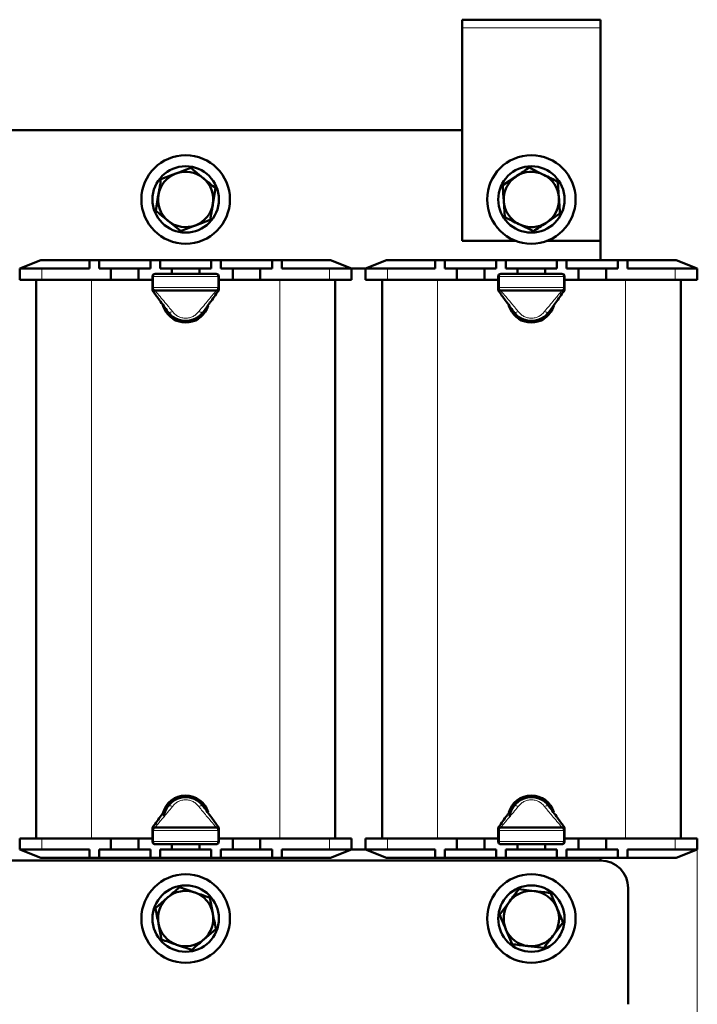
# Model space of a CAD drawing. Header units: millimetres. Extents: x 0 to 420, y 0 to 594.
# Tile 3 of 5: x 94 to 217, y 154 to 332. Entities that reach past the tile are written whole.
import ezdxf

# ---------------------------------------------------------------- set-up
doc = ezdxf.new("R2010")
doc.units = ezdxf.units.MM
doc.styles.add('SLDTEXTSTYLE0', font='TXT', dxfattribs={"width": 0.7, "bigfont": 'bigfont'})
doc.styles.add('SLDTEXTSTYLE1', font='TXT', dxfattribs={"width": 0.7})
doc.dimstyles.new('SLDDIMSTYLE0', dxfattribs={"dimtxt": 5, "dimasz": 5, "dimexe": 0, "dimexo": 0.0625, "dimgap": 1.25, "dimtad": 2, "dimdec": 1, "dimrnd": 1e-09, "dimzin": 12, "dimdsep": 46, "dimtxsty": 'SLDTEXTSTYLE1', "dimsah": 1, "dimcen": 0.09, "dimadec": 0, "dimazin": 3, "dimtfac": 1, "dimtdec": 3, "dimtofl": 0, "dimtmove": 0, "dimatfit": 3, "dimfxl": 0, "dimfrac": 2, "dimtolj": 1, "dimtzin": 12, "dimarcsym": 0})

# ---------------------------------------------------------------- blocks, each defined once
blk = doc.blocks.new('_D')
at = {"color": 7, "linetype": 'Continuous', "lineweight": 0}
for p, q in [((31.93, 181.78), (31.93, 116.79)), ((216.93, 181.78), (216.93, 116.79)), ((31.93, 117.79), (216.93, 117.79))]:
    blk.add_line(p, q, dxfattribs=at)
at = {"color": 7, "linetype": 'Continuous', "lineweight": 18}
for points in [[(31.93, 117.79), (36.93, 117.02), (36.93, 118.56)], [(216.93, 117.79), (211.93, 118.56), (211.93, 117.02)]]:
    blk.add_solid(points, dxfattribs=at)
at = {"color": 7, "linetype": 'Continuous', "lineweight": 18, "insert": (122.47, 124.24), "char_height": 5, "attachment_point": 1, "style": 'SLDTEXTSTYLE0'}
blk.add_mtext('Ш', dxfattribs=at)

msp = doc.modelspace()

# ---------------------------------------------------------------- linework, layer by layer
at = {"color": 7, "linetype": 'Continuous', "lineweight": 50}
for p, q in [((199.43, 331.79), (174.43, 331.79)), ((174.43, 331.79), (174.43, 330.29)), ((199.43, 331.79), (199.43, 330.29)), ((174.43, 330.29), (174.43, 291.79)), ((199.43, 291.79), (199.43, 330.29)), ((174.43, 311.79), (74.43, 311.79)), ((125.36, 304.99), (127.6, 303.16)), ((186.56, 305.05), (189.15, 303.77)), ((119.96, 302.95), (122.66, 303.97)), ((181.75, 301.85), (184.16, 303.45)), ((129.83, 301.33), (129.36, 298.48)), ((191.73, 302.49), (191.92, 299.61)), ((119.03, 297.25), (119.49, 300.1)), ((182.12, 296.09), (181.94, 298.97)), ((128.89, 295.63), (126.19, 294.61)), ((192.1, 296.73), (189.7, 295.13)), ((123.49, 293.59), (121.26, 295.42)), ((187.3, 293.53), (184.71, 294.81)), ((174.43, 291.79), (184.14, 291.79)), ((189.71, 291.79), (199.43, 291.79)), ((199.43, 288.29), (199.43, 291.79)), ((98.23, 288.29), (94.43, 286.79)), ((94.43, 284.79), (94.43, 286.79)), ((94.43, 286.79), (98.43, 286.79)), ((98.23, 288.29), (107.05, 288.29)), ((98.43, 286.79), (107.05, 286.79)), ((107.05, 288.29), (107.05, 286.79)), ((107.05, 288.29), (108.8, 288.29)), ((108.8, 288.29), (108.8, 286.79)), ((108.8, 288.29), (118.05, 288.29)), ((108.8, 286.79), (110.93, 286.79)), ((110.93, 286.79), (110.93, 284.79)), ((110.93, 286.79), (113.43, 286.79)), ((113.43, 286.79), (115.93, 286.79)), ((115.93, 286.79), (115.93, 284.79)), ((115.93, 286.79), (118.05, 286.79)), ((118.05, 288.29), (118.05, 286.79)), ((118.05, 288.29), (119.8, 288.29)), ((119.8, 288.29), (119.8, 286.79)), ((119.8, 288.29), (129.05, 288.29)), ((119.8, 286.79), (121.93, 286.79)), ((121.93, 286.79), (121.93, 285.85)), ((121.93, 286.79), (124.43, 286.79)), ((124.43, 286.79), (126.93, 286.79)), ((126.93, 286.79), (126.93, 285.85)), ((126.93, 286.79), (129.05, 286.79)), ((129.05, 288.29), (129.05, 286.79)), ((129.05, 288.29), (130.8, 288.29)), ((130.8, 288.29), (130.8, 286.79)), ((130.8, 288.29), (140.05, 288.29)), ((130.8, 286.79), (132.93, 286.79)), ((132.93, 286.79), (132.93, 284.79)), ((132.93, 286.79), (135.43, 286.79)), ((135.43, 286.79), (137.93, 286.79)), ((137.93, 286.79), (137.93, 284.79)), ((137.93, 286.79), (140.05, 286.79)), ((140.05, 288.29), (140.05, 286.79)), ((140.05, 288.29), (141.8, 288.29)), ((141.8, 288.29), (141.8, 286.79)), ((141.8, 288.29), (150.63, 288.29)), ((141.8, 286.79), (150.43, 286.79)), ((150.43, 286.79), (154.43, 286.79)), ((154.43, 286.79), (150.63, 288.29)), ((154.43, 286.79), (156.93, 286.79)), ((154.43, 286.79), (154.43, 284.79)), ((160.73, 288.29), (156.93, 286.79)), ((156.93, 284.79), (156.93, 286.79)), ((156.93, 286.79), (160.93, 286.79)), ((160.73, 288.29), (169.55, 288.29)), ((160.93, 286.79), (169.55, 286.79)), ((169.55, 288.29), (169.55, 286.79)), ((169.55, 288.29), (171.3, 288.29)), ((171.3, 288.29), (171.3, 286.79)), ((171.3, 288.29), (180.55, 288.29)), ((171.3, 286.79), (173.43, 286.79)), ((173.43, 286.79), (173.43, 284.79)), ((173.43, 286.79), (175.93, 286.79)), ((175.93, 286.79), (178.43, 286.79)), ((178.43, 286.79), (178.43, 284.79)), ((178.43, 286.79), (180.55, 286.79)), ((180.55, 288.29), (180.55, 286.79)), ((180.55, 288.29), (182.3, 288.29)), ((182.3, 288.29), (182.3, 286.79)), ((182.3, 288.29), (191.55, 288.29)), ((182.3, 286.79), (184.43, 286.79)), ((184.43, 286.79), (184.43, 285.85)), ((184.43, 286.79), (186.93, 286.79)), ((186.93, 286.79), (189.43, 286.79)), ((189.43, 286.79), (189.43, 285.85)), ((189.43, 286.79), (191.55, 286.79)), ((191.55, 288.29), (191.55, 286.79)), ((191.55, 288.29), (193.3, 288.29)), ((193.3, 288.29), (193.3, 286.79)), ((193.3, 288.29), (202.55, 288.29)), ((193.3, 286.79), (195.43, 286.79)), ((195.43, 286.79), (195.43, 284.79)), ((195.43, 286.79), (197.93, 286.79)), ((197.93, 286.79), (200.43, 286.79)), ((200.43, 286.79), (200.43, 284.79)), ((200.43, 286.79), (202.55, 286.79)), ((202.55, 288.29), (202.55, 286.79)), ((202.55, 288.29), (204.3, 288.29)), ((204.3, 288.29), (204.3, 286.79)), ((204.3, 288.29), (213.13, 288.29)), ((204.3, 286.79), (212.93, 286.79)), ((212.93, 286.79), (216.93, 286.79)), ((216.93, 286.79), (213.13, 288.29)), ((216.93, 286.79), (216.93, 284.79)), ((118.43, 283.35), (118.43, 285.35)), ((118.93, 285.85), (129.93, 285.85)), ((130.43, 285.35), (130.43, 283.35)), ((180.93, 283.35), (180.93, 285.35)), ((181.43, 285.85), (192.43, 285.85)), ((192.93, 285.35), (192.93, 283.35)), ((98.43, 284.79), (94.43, 284.79)), ((97.43, 183.79), (97.43, 284.79)), ((98.43, 284.79), (110.93, 284.79)), ((110.93, 284.79), (115.93, 284.79)), ((115.93, 284.79), (118.43, 284.79)), ((118.43, 283.01), (118.43, 283.35)), ((130.43, 284.79), (132.93, 284.79)), ((130.43, 283.35), (130.43, 283.01)), ((132.93, 284.79), (137.93, 284.79)), ((137.93, 284.79), (150.43, 284.79)), ((154.43, 284.79), (150.43, 284.79)), ((151.43, 284.79), (151.43, 183.79)), ((160.93, 284.79), (156.93, 284.79)), ((159.93, 183.79), (159.93, 284.79)), ((160.93, 284.79), (173.43, 284.79)), ((173.43, 284.79), (178.43, 284.79)), ((178.43, 284.79), (180.93, 284.79)), ((180.93, 283.01), (180.93, 283.35)), ((192.93, 284.79), (195.43, 284.79)), ((192.93, 283.35), (192.93, 283.01)), ((195.43, 284.79), (200.43, 284.79)), ((200.43, 284.79), (212.93, 284.79)), ((216.93, 284.79), (212.93, 284.79)), ((213.93, 284.79), (213.93, 183.79)), ((129.93, 282.85), (118.93, 282.85)), ((192.43, 282.85), (181.43, 282.85)), ((118.43, 185.23), (118.43, 185.57)), ((118.43, 183.23), (118.43, 185.23)), ((118.93, 185.73), (129.93, 185.73)), ((130.43, 185.57), (130.43, 185.23)), ((130.43, 185.23), (130.43, 183.23)), ((180.93, 185.23), (180.93, 185.57)), ((180.93, 183.23), (180.93, 185.23)), ((181.43, 185.73), (192.43, 185.73)), ((192.93, 185.57), (192.93, 185.23)), ((192.93, 185.23), (192.93, 183.23)), ((94.43, 181.79), (94.43, 183.79)), ((94.43, 183.79), (98.43, 183.79)), ((110.93, 183.79), (98.43, 183.79)), ((110.93, 183.79), (115.93, 183.79)), ((110.93, 181.79), (110.93, 183.79)), ((115.93, 181.79), (115.93, 183.79)), ((118.43, 183.79), (115.93, 183.79)), ((132.93, 183.79), (130.43, 183.79)), ((132.93, 183.79), (137.93, 183.79)), ((132.93, 181.79), (132.93, 183.79)), ((137.93, 181.79), (137.93, 183.79)), ((150.43, 183.79), (137.93, 183.79)), ((150.43, 183.79), (154.43, 183.79)), ((154.43, 183.79), (154.43, 181.79)), ((156.93, 181.79), (156.93, 183.79)), ((156.93, 183.79), (160.93, 183.79)), ((173.43, 183.79), (160.93, 183.79)), ((173.43, 183.79), (178.43, 183.79)), ((173.43, 181.79), (173.43, 183.79)), ((178.43, 181.79), (178.43, 183.79)), ((180.93, 183.79), (178.43, 183.79)), ((195.43, 183.79), (192.93, 183.79)), ((195.43, 183.79), (200.43, 183.79)), ((195.43, 181.79), (195.43, 183.79)), ((200.43, 181.79), (200.43, 183.79)), ((212.93, 183.79), (200.43, 183.79)), ((212.93, 183.79), (216.93, 183.79)), ((216.93, 183.79), (216.93, 181.79)), ((98.43, 181.79), (94.43, 181.79)), ((94.43, 181.79), (98.23, 180.29)), ((107.05, 181.79), (98.43, 181.79)), ((107.05, 180.29), (107.05, 181.79)), ((110.93, 181.79), (108.8, 181.79)), ((108.8, 180.29), (108.8, 181.79)), ((113.43, 181.79), (110.93, 181.79)), ((115.93, 181.79), (113.43, 181.79)), ((118.05, 181.79), (115.93, 181.79)), ((118.05, 180.29), (118.05, 181.79)), ((129.93, 182.73), (118.93, 182.73)), ((119.8, 180.29), (119.8, 181.79)), ((121.93, 181.79), (119.8, 181.79)), ((121.93, 181.79), (121.93, 182.73)), ((124.43, 181.79), (121.93, 181.79)), ((126.93, 181.79), (124.43, 181.79)), ((126.93, 181.79), (126.93, 182.73)), ((129.05, 181.79), (126.93, 181.79)), ((129.05, 180.29), (129.05, 181.79)), ((130.8, 180.29), (130.8, 181.79)), ((132.93, 181.79), (130.8, 181.79)), ((135.43, 181.79), (132.93, 181.79)), ((137.93, 181.79), (135.43, 181.79)), ((140.05, 181.79), (137.93, 181.79)), ((140.05, 180.29), (140.05, 181.79)), ((141.8, 180.29), (141.8, 181.79)), ((150.43, 181.79), (141.8, 181.79)), ((154.43, 181.79), (150.43, 181.79)), ((150.63, 180.29), (154.43, 181.79)), ((154.43, 181.79), (156.93, 181.79)), ((160.93, 181.79), (156.93, 181.79)), ((156.93, 181.79), (160.73, 180.29)), ((169.55, 181.79), (160.93, 181.79)), ((169.55, 180.29), (169.55, 181.79)), ((173.43, 181.79), (171.3, 181.79)), ((171.3, 180.29), (171.3, 181.79)), ((175.93, 181.79), (173.43, 181.79)), ((178.43, 181.79), (175.93, 181.79)), ((180.55, 181.79), (178.43, 181.79)), ((180.55, 180.29), (180.55, 181.79)), ((192.43, 182.73), (181.43, 182.73)), ((182.3, 180.29), (182.3, 181.79)), ((184.43, 181.79), (182.3, 181.79)), ((184.43, 181.79), (184.43, 182.73)), ((186.93, 181.79), (184.43, 181.79)), ((189.43, 181.79), (186.93, 181.79)), ((189.43, 181.79), (189.43, 182.73)), ((191.55, 181.79), (189.43, 181.79)), ((191.55, 180.29), (191.55, 181.79)), ((193.3, 180.29), (193.3, 181.79)), ((195.43, 181.79), (193.3, 181.79)), ((197.93, 181.79), (195.43, 181.79)), ((200.43, 181.79), (197.93, 181.79)), ((202.55, 181.79), (200.43, 181.79)), ((202.55, 180.29), (202.55, 181.79)), ((204.3, 180.29), (204.3, 181.79)), ((212.93, 181.79), (204.3, 181.79)), ((216.93, 181.79), (212.93, 181.79)), ((213.13, 180.29), (216.93, 181.79)), ((49.43, 179.79), (199.43, 179.79)), ((107.05, 180.29), (98.23, 180.29)), ((108.8, 180.29), (107.05, 180.29)), ((118.05, 180.29), (108.8, 180.29)), ((119.8, 180.29), (118.05, 180.29)), ((129.05, 180.29), (119.8, 180.29)), ((130.8, 180.29), (129.05, 180.29)), ((140.05, 180.29), (130.8, 180.29)), ((141.8, 180.29), (140.05, 180.29)), ((150.63, 180.29), (141.8, 180.29)), ((169.55, 180.29), (160.73, 180.29)), ((171.3, 180.29), (169.55, 180.29)), ((180.55, 180.29), (171.3, 180.29)), ((182.3, 180.29), (180.55, 180.29)), ((191.55, 180.29), (182.3, 180.29)), ((193.3, 180.29), (191.55, 180.29)), ((202.55, 180.29), (193.3, 180.29)), ((199.43, 179.79), (199.43, 180.29)), ((204.3, 180.29), (202.55, 180.29)), ((213.13, 180.29), (204.3, 180.29)), ((123.34, 174.96), (126.07, 174.01)), ((184.64, 174.59), (187.51, 174.26)), ((204.43, 174.79), (204.43, 153.79)), ((118.97, 171.18), (121.16, 173.07)), ((128.79, 173.07), (129.34, 170.23)), ((190.38, 173.92), (191.52, 171.27)), ((181.19, 169.96), (182.92, 172.28)), ((120.06, 165.51), (119.52, 168.35)), ((129.88, 167.4), (127.7, 165.51)), ((192.66, 168.62), (190.94, 166.3)), ((183.48, 164.66), (182.34, 167.31)), ((125.52, 163.62), (122.79, 164.57)), ((189.21, 163.99), (186.35, 164.32))]:
    msp.add_line(p, q, dxfattribs=at)
at = {"color": 8, "linetype": 'Continuous', "lineweight": 18}
for p, q in [((199.43, 330.29), (174.43, 330.29)), ((98.43, 286.79), (98.43, 284.79)), ((150.43, 284.79), (150.43, 286.79)), ((160.93, 286.79), (160.93, 284.79)), ((212.93, 284.79), (212.93, 286.79)), ((118.43, 285.35), (118.64, 285.35)), ((118.64, 285.35), (118.64, 283.35)), ((130.22, 285.35), (118.64, 285.35)), ((130.22, 283.35), (130.22, 285.35)), ((130.22, 285.35), (130.43, 285.35)), ((180.93, 285.35), (181.14, 285.35)), ((181.14, 285.35), (181.14, 283.35)), ((192.72, 285.35), (181.14, 285.35)), ((192.72, 283.35), (192.72, 285.35)), ((192.72, 285.35), (192.93, 285.35)), ((107.43, 284.79), (107.43, 183.79)), ((118.43, 283.35), (118.64, 283.35)), ((118.64, 283.35), (130.22, 283.35)), ((130.22, 283.35), (130.43, 283.35)), ((141.43, 183.79), (141.43, 284.79)), ((169.93, 284.79), (169.93, 183.79)), ((180.93, 283.35), (181.14, 283.35)), ((181.14, 283.35), (192.72, 283.35)), ((192.72, 283.35), (192.93, 283.35)), ((203.93, 183.79), (203.93, 284.79)), ((118.93, 282.85), (118.93, 282.76)), ((129.93, 282.76), (129.93, 282.85)), ((181.43, 282.85), (181.43, 282.76)), ((192.43, 282.76), (192.43, 282.85)), ((118.64, 185.23), (118.43, 185.23)), ((130.22, 185.23), (118.64, 185.23)), ((118.64, 185.23), (118.64, 183.23)), ((118.93, 185.82), (118.93, 185.73)), ((129.93, 185.73), (129.93, 185.82)), ((130.22, 183.23), (130.22, 185.23)), ((130.43, 185.23), (130.22, 185.23)), ((181.14, 185.23), (180.93, 185.23)), ((192.72, 185.23), (181.14, 185.23)), ((181.14, 185.23), (181.14, 183.23)), ((181.43, 185.82), (181.43, 185.73)), ((192.43, 185.73), (192.43, 185.82)), ((192.72, 183.23), (192.72, 185.23)), ((192.93, 185.23), (192.72, 185.23)), ((98.43, 183.79), (98.43, 181.79)), ((150.43, 181.79), (150.43, 183.79)), ((160.93, 183.79), (160.93, 181.79)), ((212.93, 181.79), (212.93, 183.79)), ((118.64, 183.23), (118.43, 183.23)), ((118.64, 183.23), (130.22, 183.23)), ((130.43, 183.23), (130.22, 183.23)), ((181.14, 183.23), (180.93, 183.23)), ((181.14, 183.23), (192.72, 183.23)), ((192.93, 183.23), (192.72, 183.23))]:
    msp.add_line(p, q, dxfattribs=at)
at = {"color": 8, "linetype": 'Continuous', "lineweight": 18, "flags": 128}
for points in [[(118.93, 285.85), (118.87, 285.84), (118.82, 285.81), (118.77, 285.77), (118.72, 285.7), (118.69, 285.63), (118.66, 285.54), (118.64, 285.45), (118.64, 285.35)], [(130.22, 285.35), (130.21, 285.45), (130.2, 285.54), (130.17, 285.63), (130.13, 285.7), (130.09, 285.77), (130.04, 285.81), (129.98, 285.84), (129.93, 285.85)], [(181.43, 285.85), (181.37, 285.84), (181.32, 285.81), (181.27, 285.77), (181.22, 285.7), (181.19, 285.63), (181.16, 285.54), (181.14, 285.45), (181.14, 285.35)], [(192.72, 285.35), (192.71, 285.45), (192.7, 285.54), (192.67, 285.63), (192.63, 285.7), (192.59, 285.77), (192.54, 285.81), (192.48, 285.84), (192.43, 285.85)], [(118.64, 283.35), (118.64, 283.25), (118.66, 283.16), (118.69, 283.07), (118.72, 283), (118.77, 282.93), (118.82, 282.89), (118.87, 282.86), (118.93, 282.85)], [(129.93, 282.85), (129.98, 282.86), (130.04, 282.89), (130.09, 282.93), (130.13, 283), (130.17, 283.07), (130.2, 283.16), (130.21, 283.25), (130.22, 283.35)], [(181.14, 283.35), (181.14, 283.25), (181.16, 283.16), (181.19, 283.07), (181.22, 283), (181.27, 282.93), (181.32, 282.89), (181.37, 282.86), (181.43, 282.85)], [(192.43, 282.85), (192.48, 282.86), (192.54, 282.89), (192.59, 282.93), (192.63, 283), (192.67, 283.07), (192.7, 283.16), (192.71, 283.25), (192.72, 283.35)], [(118.93, 185.73), (118.87, 185.72), (118.82, 185.69), (118.77, 185.65), (118.72, 185.58), (118.69, 185.51), (118.66, 185.42), (118.64, 185.33), (118.64, 185.23)], [(130.22, 185.23), (130.21, 185.33), (130.2, 185.42), (130.17, 185.51), (130.13, 185.58), (130.09, 185.65), (130.04, 185.69), (129.98, 185.72), (129.93, 185.73)], [(181.43, 185.73), (181.37, 185.72), (181.32, 185.69), (181.27, 185.65), (181.22, 185.58), (181.19, 185.51), (181.16, 185.42), (181.14, 185.33), (181.14, 185.23)], [(192.72, 185.23), (192.71, 185.33), (192.7, 185.42), (192.67, 185.51), (192.63, 185.58), (192.59, 185.65), (192.54, 185.69), (192.48, 185.72), (192.43, 185.73)], [(118.64, 183.23), (118.64, 183.13), (118.66, 183.04), (118.69, 182.95), (118.72, 182.88), (118.77, 182.81), (118.82, 182.77), (118.87, 182.74), (118.93, 182.73)], [(129.93, 182.73), (129.98, 182.74), (130.04, 182.77), (130.09, 182.81), (130.13, 182.88), (130.17, 182.95), (130.2, 183.04), (130.21, 183.13), (130.22, 183.23)], [(181.14, 183.23), (181.14, 183.13), (181.16, 183.04), (181.19, 182.95), (181.22, 182.88), (181.27, 182.81), (181.32, 182.77), (181.37, 182.74), (181.43, 182.73)], [(192.43, 182.73), (192.48, 182.74), (192.54, 182.77), (192.59, 182.81), (192.63, 182.88), (192.67, 182.95), (192.7, 183.04), (192.71, 183.13), (192.72, 183.23)]]:
    msp.add_lwpolyline(points, dxfattribs=at)
at = {"color": 7, "linetype": 'Continuous', "lineweight": 50, "flags": 128}
for points in [[(120.33, 280.18), (120.37, 280.01), (120.87, 278.97)], [(182.83, 280.18), (182.87, 280.01), (183.37, 278.97)]]:
    msp.add_lwpolyline(points, dxfattribs=at)
at = {"color": 7, "linetype": 'Continuous', "lineweight": 50}
for centre, radius in [((124.43, 299.29), 8), ((186.93, 299.29), 8), ((124.43, 299.29), 6), ((186.93, 299.29), 6), ((124.43, 169.29), 8), ((186.93, 169.29), 8), ((124.43, 169.29), 6), ((186.93, 169.29), 6)]:
    msp.add_circle(centre, radius, dxfattribs=at)
for centre, radius, start, end in [((124.43, 299.29), 5, 110.6853, 170.6853), ((124.43, 299.29), 5, 50.6853, 110.6853), ((124.43, 299.29), 5, 350.6853, 50.6853), ((186.93, 299.29), 5, 123.6643, 183.6643), ((186.93, 299.29), 5, 63.6643, 123.6643), ((186.93, 299.29), 5, 3.6643, 63.6643), ((124.43, 299.29), 5, 170.6853, 230.6853), ((186.93, 299.29), 5, 303.6643, 3.6643), ((124.43, 299.29), 5, 290.6853, 350.6853), ((186.93, 299.29), 5, 183.6643, 243.6643), ((124.43, 299.29), 5, 230.6853, 290.6853), ((186.93, 299.29), 5, 243.6643, 303.6643), ((118.93, 285.35), 0.5, 90, 180), ((129.93, 285.35), 0.5, 0, 90), ((181.43, 285.35), 0.5, 90, 180), ((192.43, 285.35), 0.5, 0, 90), ((118.93, 283.35), 0.5, 180, 270), ((129.93, 283.35), 0.5, 270, 0), ((181.43, 283.35), 0.5, 180, 270), ((192.43, 283.35), 0.5, 270, 0), ((124.43, 281.29), 4.25, 213.1576, 342.9267), ((186.93, 281.29), 4.25, 213.1576, 342.9267), ((124.43, 281.29), 3.95, 216.4448, 323.2838), ((186.93, 281.29), 3.95, 216.4448, 323.2838), ((124.43, 187.29), 4.25, 16.6111, 164.2812), ((124.43, 187.29), 3.95, 31.2318, 173.4209), ((186.93, 187.29), 4.25, 16.6111, 164.2812), ((186.93, 187.29), 3.95, 31.2318, 141.3935), ((186.93, 187.29), 3.95, 143.2193, 173.4209), ((118.93, 185.23), 0.5, 90, 180), ((129.93, 185.23), 0.5, 0, 90), ((181.43, 185.23), 0.5, 90, 180), ((192.43, 185.23), 0.5, 0, 90), ((118.93, 183.23), 0.5, 180, 270), ((129.93, 183.23), 0.5, 270, 0), ((181.43, 183.23), 0.5, 180, 270), ((192.43, 183.23), 0.5, 270, 0), ((199.43, 174.79), 5, 0, 90), ((124.43, 169.29), 5, 130.8626, 190.8626), ((124.43, 169.29), 5, 70.8626, 130.8626), ((124.43, 169.29), 5, 10.8626, 70.8626), ((186.93, 169.29), 5, 83.3118, 143.3118), ((186.93, 169.29), 5, 23.3118, 83.3118), ((186.93, 169.29), 5, 143.3118, 203.3118), ((186.93, 169.29), 5, 323.3118, 23.3118), ((124.43, 169.29), 5, 310.8626, 10.8626), ((124.43, 169.29), 5, 190.8626, 250.8626), ((186.93, 169.29), 5, 203.3118, 263.3118), ((186.93, 169.29), 5, 263.3118, 323.3118), ((124.43, 169.29), 5, 250.8626, 310.8626)]:
    msp.add_arc(centre, radius, start, end, dxfattribs=at)
for points, knots in [([(122.66, 303.97), (122.73, 303.99), (123.64, 304.34), (124.53, 304.67), (125.36, 304.99)], [0, 0, 0, 0, 0.070201, 1, 1, 1, 1]), ([(184.16, 303.45), (184.21, 303.49), (185.02, 304.03), (185.82, 304.56), (186.56, 305.05)], [0, 0, 0, 0, 0.070201, 1, 1, 1, 1]), ([(119.49, 300.1), (119.5, 300.17), (119.66, 301.13), (119.82, 302.07), (119.96, 302.95)], [0, 0, 0, 0, 0.070201, 1, 1, 1, 1]), ([(127.6, 303.16), (127.61, 303.15), (128.36, 302.53), (129.1, 301.92), (129.83, 301.33)], [0, 0, 0, 0, 0.017203, 1, 1, 1, 1]), ([(189.15, 303.77), (189.16, 303.76), (190.03, 303.33), (190.89, 302.91), (191.73, 302.49)], [0, 0, 0, 0, 0.017203, 1, 1, 1, 1]), ([(181.94, 298.97), (181.93, 299.04), (181.87, 300.01), (181.81, 300.97), (181.75, 301.85)], [0, 0, 0, 0, 0.0702006, 1, 1, 1, 1]), ([(191.92, 299.61), (191.92, 299.54), (191.98, 298.57), (192.05, 297.62), (192.1, 296.73)], [0, 0, 0, 0, 0.070201, 1, 1, 1, 1]), ([(129.36, 298.48), (129.35, 298.41), (129.19, 297.45), (129.04, 296.51), (128.89, 295.63)], [0, 0, 0, 0, 0.070201, 1, 1, 1, 1]), ([(121.26, 295.42), (121.25, 295.43), (120.49, 296.05), (119.75, 296.66), (119.03, 297.25)], [0, 0, 0, 0, 0.017203, 1, 1, 1, 1]), ([(184.71, 294.81), (184.69, 294.82), (183.82, 295.25), (182.96, 295.67), (182.12, 296.09)], [0, 0, 0, 0, 0.017203, 1, 1, 1, 1]), ([(126.19, 294.61), (126.13, 294.59), (125.22, 294.24), (124.32, 293.91), (123.49, 293.59)], [0, 0, 0, 0, 0.070201, 1, 1, 1, 1]), ([(189.7, 295.13), (189.64, 295.09), (188.83, 294.55), (188.04, 294.02), (187.3, 293.53)], [0, 0, 0, 0, 0.070201, 1, 1, 1, 1]), ([(121.23, 278.98), (120.72, 279.68), (119.82, 280.93), (118.92, 282.17), (118.52, 282.72)], [0, 0, 0, 0, 0.559921, 1, 1, 1, 1]), ([(130.33, 282.72), (129.83, 282.03), (128.94, 280.79), (128.03, 279.53), (127.63, 278.98)], [0, 0, 0, 0, 0.5603, 1, 1, 1, 1]), ([(183.73, 278.98), (183.22, 279.68), (182.32, 280.93), (181.42, 282.17), (181.02, 282.72)], [0, 0, 0, 0, 0.559921, 1, 1, 1, 1]), ([(192.83, 282.72), (192.33, 282.03), (191.44, 280.79), (190.53, 279.53), (190.13, 278.98)], [0, 0, 0, 0, 0.5603, 1, 1, 1, 1]), ([(127.63, 278.98), (127.42, 278.73), (127.03, 278.26), (126.24, 277.74), (125.36, 277.41), (124.43, 277.3), (123.49, 277.41), (122.62, 277.74), (121.82, 278.26), (121.43, 278.73), (121.23, 278.98)], [0, 0, 0, 0, 0.132759, 0.254232, 0.378928, 0.5, 0.621066, 0.745768, 0.867238, 1, 1, 1, 1]), ([(190.13, 278.98), (189.92, 278.73), (189.53, 278.26), (188.74, 277.74), (187.86, 277.41), (186.93, 277.3), (185.99, 277.41), (185.12, 277.74), (184.32, 278.26), (183.93, 278.73), (183.73, 278.98)], [0, 0, 0, 0, 0.132759, 0.254232, 0.378928, 0.5, 0.621066, 0.745768, 0.867238, 1, 1, 1, 1]), ([(121.23, 189.6), (121.43, 189.85), (121.82, 190.32), (122.62, 190.84), (123.49, 191.17), (124.43, 191.28), (125.36, 191.17), (126.24, 190.84), (127.03, 190.32), (127.42, 189.85), (127.63, 189.6)], [0, 0, 0, 0, 0.132759, 0.254232, 0.378928, 0.5, 0.621066, 0.745768, 0.867238, 1, 1, 1, 1]), ([(183.73, 189.6), (183.93, 189.85), (184.32, 190.32), (185.12, 190.84), (185.99, 191.17), (186.93, 191.28), (187.86, 191.17), (188.74, 190.84), (189.53, 190.32), (189.92, 189.85), (190.13, 189.6)], [0, 0, 0, 0, 0.132759, 0.254232, 0.378928, 0.5, 0.621066, 0.745768, 0.867238, 1, 1, 1, 1]), ([(118.52, 185.86), (119.02, 186.55), (119.92, 187.79), (120.83, 189.05), (121.23, 189.6)], [0, 0, 0, 0, 0.5603, 1, 1, 1, 1]), ([(127.63, 189.6), (128.14, 188.9), (129.04, 187.65), (129.94, 186.41), (130.33, 185.86)], [0, 0, 0, 0, 0.5599207, 1, 1, 1, 1]), ([(181.02, 185.86), (181.52, 186.55), (182.42, 187.79), (183.33, 189.05), (183.73, 189.6)], [0, 0, 0, 0, 0.5603, 1, 1, 1, 1]), ([(190.13, 189.6), (190.64, 188.9), (191.54, 187.65), (192.44, 186.41), (192.83, 185.86)], [0, 0, 0, 0, 0.559921, 1, 1, 1, 1]), ([(121.16, 173.07), (121.21, 173.12), (121.95, 173.75), (122.67, 174.38), (123.34, 174.96)], [0, 0, 0, 0, 0.070201, 1, 1, 1, 1]), ([(182.92, 172.28), (182.96, 172.33), (183.54, 173.11), (184.11, 173.88), (184.64, 174.59)], [0, 0, 0, 0, 0.070201, 1, 1, 1, 1]), ([(126.07, 174.01), (126.13, 173.99), (127.05, 173.67), (127.95, 173.36), (128.79, 173.07)], [0, 0, 0, 0, 0.070201, 1, 1, 1, 1]), ([(187.51, 174.26), (187.58, 174.25), (188.55, 174.13), (189.49, 174.02), (190.38, 173.92)], [0, 0, 0, 0, 0.070201, 1, 1, 1, 1]), ([(119.52, 168.35), (119.51, 168.36), (119.33, 169.32), (119.15, 170.26), (118.97, 171.18)], [0, 0, 0, 0, 0.017203, 1, 1, 1, 1]), ([(191.52, 171.27), (191.53, 171.25), (191.91, 170.36), (192.29, 169.48), (192.66, 168.62)], [0, 0, 0, 0, 0.017203, 1, 1, 1, 1]), ([(129.34, 170.23), (129.34, 170.22), (129.52, 169.26), (129.71, 168.32), (129.88, 167.4)], [0, 0, 0, 0, 0.017203, 1, 1, 1, 1]), ([(182.34, 167.31), (182.33, 167.33), (181.94, 168.22), (181.57, 169.1), (181.19, 169.96)], [0, 0, 0, 0, 0.017203, 1, 1, 1, 1]), ([(190.94, 166.3), (190.9, 166.25), (190.31, 165.47), (189.74, 164.7), (189.21, 163.99)], [0, 0, 0, 0, 0.070201, 1, 1, 1, 1]), ([(122.79, 164.57), (122.72, 164.59), (121.8, 164.91), (120.9, 165.22), (120.06, 165.51)], [0, 0, 0, 0, 0.070201, 1, 1, 1, 1]), ([(127.7, 165.51), (127.65, 165.46), (126.91, 164.83), (126.19, 164.2), (125.52, 163.62)], [0, 0, 0, 0, 0.070201, 1, 1, 1, 1]), ([(186.35, 164.32), (186.28, 164.33), (185.31, 164.45), (184.36, 164.56), (183.48, 164.66)], [0, 0, 0, 0, 0.070201, 1, 1, 1, 1])]:
    msp.add_open_spline(points, degree=3, knots=knots, dxfattribs=at)
for points in [[(118.52, 282.72), (118.5, 282.76), (118.44, 282.85), (118.43, 282.96), (118.43, 283.01)], [(130.43, 283.01), (130.42, 282.96), (130.41, 282.85), (130.36, 282.76), (130.33, 282.72)], [(181.02, 282.72), (181, 282.76), (180.94, 282.85), (180.93, 282.96), (180.93, 283.01)], [(192.93, 283.01), (192.92, 282.96), (192.91, 282.85), (192.86, 282.76), (192.83, 282.72)], [(118.43, 185.57), (118.43, 185.62), (118.44, 185.73), (118.5, 185.82), (118.52, 185.86)], [(130.33, 185.86), (130.36, 185.82), (130.41, 185.73), (130.42, 185.62), (130.43, 185.57)], [(180.93, 185.57), (180.93, 185.62), (180.94, 185.73), (181, 185.82), (181.02, 185.86)], [(192.83, 185.86), (192.86, 185.82), (192.91, 185.73), (192.92, 185.62), (192.93, 185.57)]]:
    msp.add_open_spline(points, degree=3, dxfattribs=at)
at = {"color": 8, "linetype": 'Continuous', "lineweight": 18}
for points, knots in [([(118.93, 282.76), (118.88, 282.76), (118.76, 282.77), (118.63, 282.8), (118.54, 282.85), (118.48, 282.9), (118.44, 282.95), (118.43, 282.99), (118.43, 283.01)], [0, 0, 0, 0, 0.198606, 0.430992, 0.560466, 0.698463, 0.844977, 1, 1, 1, 1]), ([(118.93, 282.76), (118.88, 282.74), (118.79, 282.69), (118.67, 282.67), (118.58, 282.67), (118.54, 282.7), (118.52, 282.72)], [0, 0, 0, 0, 0.2494858, 0.4999879, 0.7505032, 1, 1, 1, 1]), ([(118.93, 282.76), (119.52, 282.07), (120.57, 280.85), (121.59, 279.6), (122.04, 279.05)], [0, 0, 0, 0, 0.560296, 1, 1, 1, 1]), ([(126.82, 279.05), (127.4, 279.74), (128.43, 280.98), (129.47, 282.22), (129.93, 282.76)], [0, 0, 0, 0, 0.559925, 1, 1, 1, 1]), ([(130.43, 283.01), (130.42, 282.99), (130.42, 282.95), (130.38, 282.9), (130.32, 282.85), (130.22, 282.8), (130.09, 282.77), (129.98, 282.76), (129.93, 282.76)], [0, 0, 0, 0, 0.155023, 0.301537, 0.439534, 0.569008, 0.801394, 1, 1, 1, 1]), ([(130.33, 282.72), (130.32, 282.7), (130.28, 282.67), (130.18, 282.67), (130.06, 282.69), (129.97, 282.74), (129.93, 282.76)], [0, 0, 0, 0, 0.249497, 0.500012, 0.750514, 1, 1, 1, 1]), ([(181.43, 282.76), (181.38, 282.76), (181.26, 282.77), (181.13, 282.8), (181.04, 282.85), (180.98, 282.9), (180.94, 282.95), (180.93, 282.99), (180.93, 283.01)], [0, 0, 0, 0, 0.198606, 0.430992, 0.560466, 0.698463, 0.844977, 1, 1, 1, 1]), ([(181.43, 282.76), (181.38, 282.74), (181.29, 282.69), (181.17, 282.67), (181.08, 282.67), (181.04, 282.7), (181.02, 282.72)], [0, 0, 0, 0, 0.249486, 0.499988, 0.750503, 1, 1, 1, 1]), ([(181.43, 282.76), (182.02, 282.07), (183.07, 280.85), (184.09, 279.6), (184.54, 279.05)], [0, 0, 0, 0, 0.5602963, 1, 1, 1, 1]), ([(189.32, 279.05), (189.9, 279.74), (190.93, 280.98), (191.97, 282.22), (192.43, 282.76)], [0, 0, 0, 0, 0.5599255, 1, 1, 1, 1]), ([(192.93, 283.01), (192.92, 282.99), (192.92, 282.95), (192.88, 282.9), (192.82, 282.85), (192.72, 282.8), (192.59, 282.77), (192.48, 282.76), (192.43, 282.76)], [0, 0, 0, 0, 0.155023, 0.301537, 0.439534, 0.569008, 0.801394, 1, 1, 1, 1]), ([(192.83, 282.72), (192.82, 282.7), (192.78, 282.67), (192.68, 282.67), (192.56, 282.69), (192.47, 282.74), (192.43, 282.76)], [0, 0, 0, 0, 0.249497, 0.500012, 0.750514, 1, 1, 1, 1]), ([(122.04, 279.05), (121.95, 279), (121.77, 278.92), (121.53, 278.87), (121.33, 278.88), (121.26, 278.95), (121.23, 278.98)], [0, 0, 0, 0, 0.243659, 0.5, 0.756341, 1, 1, 1, 1]), ([(122.04, 279.05), (122.18, 278.87), (122.47, 278.52), (123.06, 278.13), (123.72, 277.88), (124.43, 277.8), (125.13, 277.88), (125.79, 278.13), (126.38, 278.52), (126.67, 278.87), (126.82, 279.05)], [0, 0, 0, 0, 0.131011, 0.257382, 0.37982, 0.5, 0.62018, 0.742618, 0.868989, 1, 1, 1, 1]), ([(126.82, 279.05), (126.91, 279), (127.09, 278.92), (127.33, 278.87), (127.53, 278.88), (127.6, 278.95), (127.63, 278.98)], [0, 0, 0, 0, 0.2436588, 0.5, 0.7563412, 1, 1, 1, 1]), ([(184.54, 279.05), (184.45, 279), (184.27, 278.92), (184.03, 278.87), (183.83, 278.88), (183.76, 278.95), (183.73, 278.98)], [0, 0, 0, 0, 0.243659, 0.5, 0.756341, 1, 1, 1, 1]), ([(184.54, 279.05), (184.68, 278.87), (184.97, 278.52), (185.56, 278.13), (186.22, 277.88), (186.93, 277.8), (187.63, 277.88), (188.29, 278.13), (188.88, 278.52), (189.17, 278.87), (189.32, 279.05)], [0, 0, 0, 0, 0.131011, 0.257382, 0.37982, 0.5, 0.62018, 0.742618, 0.868989, 1, 1, 1, 1]), ([(189.32, 279.05), (189.41, 279), (189.59, 278.92), (189.83, 278.87), (190.03, 278.88), (190.1, 278.95), (190.13, 278.98)], [0, 0, 0, 0, 0.243659, 0.5, 0.756341, 1, 1, 1, 1]), ([(126.82, 189.53), (126.67, 189.71), (126.38, 190.06), (125.79, 190.45), (125.13, 190.7), (124.43, 190.78), (123.72, 190.7), (123.06, 190.45), (122.47, 190.06), (122.18, 189.71), (122.04, 189.53)], [0, 0, 0, 0, 0.131011, 0.257382, 0.37982, 0.5, 0.62018, 0.742618, 0.868989, 1, 1, 1, 1]), ([(189.32, 189.53), (189.17, 189.71), (188.88, 190.06), (188.29, 190.45), (187.63, 190.7), (186.93, 190.78), (186.22, 190.7), (185.56, 190.45), (184.97, 190.06), (184.68, 189.71), (184.54, 189.53)], [0, 0, 0, 0, 0.131011, 0.257382, 0.37982, 0.5, 0.62018, 0.742618, 0.868989, 1, 1, 1, 1]), ([(122.04, 189.53), (121.46, 188.84), (120.43, 187.6), (119.39, 186.36), (118.93, 185.82)], [0, 0, 0, 0, 0.559925, 1, 1, 1, 1]), ([(122.04, 189.53), (121.95, 189.58), (121.77, 189.66), (121.53, 189.71), (121.33, 189.7), (121.26, 189.63), (121.23, 189.6)], [0, 0, 0, 0, 0.243659, 0.5, 0.756341, 1, 1, 1, 1]), ([(126.82, 189.53), (126.91, 189.58), (127.09, 189.66), (127.33, 189.71), (127.53, 189.7), (127.6, 189.63), (127.63, 189.6)], [0, 0, 0, 0, 0.243659, 0.5, 0.756341, 1, 1, 1, 1]), ([(129.93, 185.82), (129.34, 186.51), (128.28, 187.73), (127.27, 188.98), (126.82, 189.53)], [0, 0, 0, 0, 0.560296, 1, 1, 1, 1]), ([(184.54, 189.53), (183.96, 188.84), (182.93, 187.6), (181.89, 186.36), (181.43, 185.82)], [0, 0, 0, 0, 0.559925, 1, 1, 1, 1]), ([(184.54, 189.53), (184.45, 189.58), (184.27, 189.66), (184.03, 189.71), (183.83, 189.7), (183.76, 189.63), (183.73, 189.6)], [0, 0, 0, 0, 0.243659, 0.5, 0.756341, 1, 1, 1, 1]), ([(189.32, 189.53), (189.41, 189.58), (189.59, 189.66), (189.83, 189.71), (190.03, 189.7), (190.1, 189.63), (190.13, 189.6)], [0, 0, 0, 0, 0.243659, 0.5, 0.756341, 1, 1, 1, 1]), ([(192.43, 185.82), (191.84, 186.51), (190.78, 187.73), (189.77, 188.98), (189.32, 189.53)], [0, 0, 0, 0, 0.560296, 1, 1, 1, 1]), ([(118.43, 185.57), (118.43, 185.59), (118.44, 185.63), (118.48, 185.68), (118.54, 185.73), (118.63, 185.78), (118.76, 185.81), (118.88, 185.82), (118.93, 185.82)], [0, 0, 0, 0, 0.155023, 0.301537, 0.439534, 0.569008, 0.801394, 1, 1, 1, 1]), ([(118.52, 185.86), (118.54, 185.88), (118.58, 185.91), (118.67, 185.92), (118.79, 185.89), (118.88, 185.84), (118.93, 185.82)], [0, 0, 0, 0, 0.249497, 0.500012, 0.750514, 1, 1, 1, 1]), ([(129.93, 185.82), (129.97, 185.84), (130.06, 185.89), (130.18, 185.92), (130.28, 185.91), (130.32, 185.88), (130.33, 185.86)], [0, 0, 0, 0, 0.249486, 0.499988, 0.750503, 1, 1, 1, 1]), ([(129.93, 185.82), (129.98, 185.82), (130.09, 185.81), (130.22, 185.78), (130.32, 185.73), (130.38, 185.68), (130.42, 185.63), (130.42, 185.59), (130.43, 185.57)], [0, 0, 0, 0, 0.198606, 0.430992, 0.560466, 0.698463, 0.844977, 1, 1, 1, 1]), ([(180.93, 185.57), (180.93, 185.59), (180.94, 185.63), (180.98, 185.68), (181.04, 185.73), (181.13, 185.78), (181.26, 185.81), (181.38, 185.82), (181.43, 185.82)], [0, 0, 0, 0, 0.155023, 0.301537, 0.439534, 0.569008, 0.801394, 1, 1, 1, 1]), ([(181.02, 185.86), (181.04, 185.88), (181.08, 185.91), (181.17, 185.92), (181.29, 185.89), (181.38, 185.84), (181.43, 185.82)], [0, 0, 0, 0, 0.249497, 0.500012, 0.750514, 1, 1, 1, 1]), ([(192.43, 185.82), (192.47, 185.84), (192.56, 185.89), (192.68, 185.92), (192.78, 185.91), (192.82, 185.88), (192.83, 185.86)], [0, 0, 0, 0, 0.249486, 0.499988, 0.750503, 1, 1, 1, 1]), ([(192.43, 185.82), (192.48, 185.82), (192.59, 185.81), (192.72, 185.78), (192.82, 185.73), (192.88, 185.68), (192.92, 185.63), (192.92, 185.59), (192.93, 185.57)], [0, 0, 0, 0, 0.198606, 0.430992, 0.560466, 0.698463, 0.844977, 1, 1, 1, 1])]:
    msp.add_open_spline(points, degree=3, knots=knots, dxfattribs=at)

# ---------------------------------------------------------------- dimensions: what is measured, and where the dimension line sits
at = {"color": 7, "linetype": 'Continuous', "lineweight": 18}
dim = msp.add_linear_dim(base=(216.93, 117.79), p1=(31.93, 181.79), p2=(216.93, 181.79), text='Ш', dimstyle='SLDDIMSTYLE0', dxfattribs=at)
dim.commit()
dim.dimension.update_dxf_attribs({"geometry": '_D', "text_midpoint": (124.43, 117.79), "dimtype": 160})

doc.saveas('drawing.dxf')
